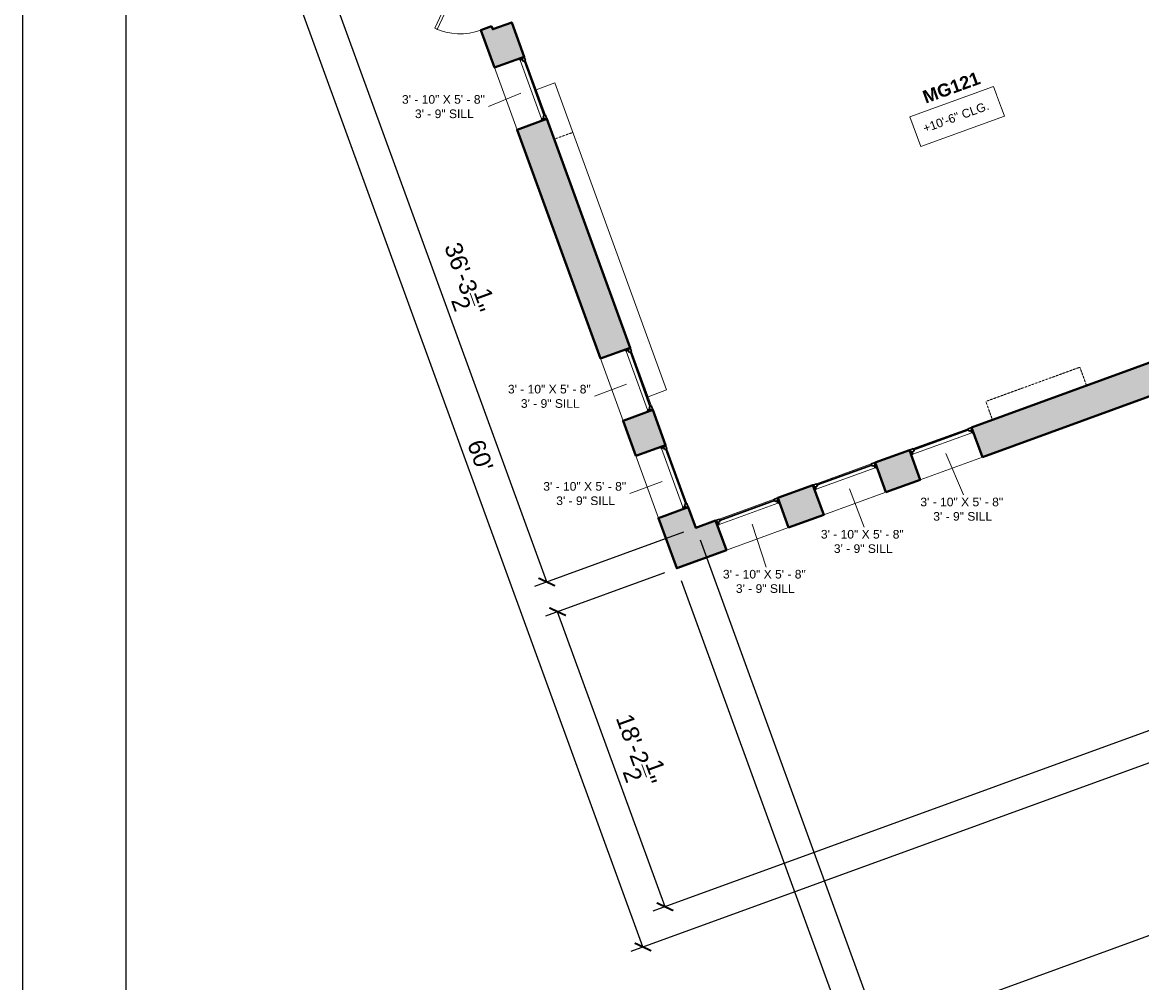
# Model space of a CAD drawing. Header units: inches. Extents: x -2078 to 109126, y -964 to 6385.
# Tile 80 of 137: x 12278 to 13056, y 3677 to 4345. Entities that reach past the tile are written whole.
import ezdxf

# ---------------------------------------------------------------- set-up
doc = ezdxf.new("R2010")
doc.units = ezdxf.units.IN
doc.header["$MEASUREMENT"] = 0
doc.linetypes.add('HIDDEN2', pattern=[0.1875, 0.125, -0.0625])
for name, color, linetype, lineweight in [('A-ANNO', 2, 'Continuous', 5), ('A-ANNO-DIMS', 1, 'Continuous', 9), ('A-CASE', 4, 'Continuous', 9), ('A-DOOR', 1, 'Continuous', 18), ('A-GLAZ', 2, 'Continuous', 30), ('A-HIDDEN', 2, 'HIDDEN2', 18), ('A-WALL', 3, 'Continuous', 40), ('A-WINDOWS', 2, 'Continuous', 18)]:
    doc.layers.add(name, color=color, linetype=linetype, lineweight=lineweight)
doc.layers.add('A-HATCH', color=9, linetype='Continuous')
doc.layers.add('A-TB', color=7, linetype='Continuous')
doc.styles.add('Arial_2', font='arial.ttf', dxfattribs={"height": 3})
doc.styles.add('Arial_B_1', font='arialbd.ttf', dxfattribs={"height": 3})
doc.styles.add('Jay Cad', font='arial.ttf', dxfattribs={"height": 0.125})
doc.dimstyles.new('Jay Cad - DIMS', dxfattribs={"dimtxt": 0.125, "dimasz": 0.09375, "dimexe": 0.09375, "dimexo": 0.09375, "dimgap": 0.046875, "dimtad": 1, "dimdec": 1, "dimzin": 0, "dimdsep": 46, "dimlunit": 4, "dimtxsty": 'Jay Cad', "dimblk": 'ARCHTICK', "dimcen": 0.09, "dimclrd": 1, "dimclre": 1, "dimclrt": 256, "dimadec": 0, "dimazin": 0, "dimtfac": 1, "dimtdec": 1, "dimtofl": 0, "dimtmove": 1, "dimatfit": 3, "dimfxl": 1, "dimtolj": 1, "dimtzin": 0, "dimarcsym": 0})

# ---------------------------------------------------------------- blocks, each defined once
blk = doc.blocks.new('JC_DOOR_SINGLE PANEL - SINGLE DOOR-1467870-Munger Science Center _ Ahmanson Lecture Hall-2nd Floor')
at = {"layer": 'A-DOOR', "lineweight": 20}
for p, q in [((-8.7, 33.7), (-10.11, 32.28)), ((-10.11, 32.28), (19.59, 2.59)), ((21, 4), (-8.7, 33.7)), ((19.59, 2.59), (21, 4))]:
    blk.add_line(p, q, dxfattribs=at)
at = {"layer": 'A-DOOR', "lineweight": 9}
blk.add_arc((21, 4), 42, 135, 180, dxfattribs=at)
blk = doc.blocks.new('JC_FIXED WINDOW - MUNTIN - FIXED WINDOW-1608751-Munger Science Center _ Ahmanson Lecture Hall-2nd Floor')
at = {"layer": 'A-GLAZ'}
for p, q in [((-23, 11), (-23, -11)), ((-20.25, 11), (-23, 11)), ((-22.5, 11), (-22.5, 9.25)), ((-22.5, 9.25), (-21.75, 9.25)), ((-20.25, 9.25), (-21.75, 9.25)), ((-21.75, 9.25), (-21.75, 7.5)), ((-20.25, 11), (-20.25, 9.25)), ((20.25, 11), (23, 11)), ((20.25, 11), (20.25, 9.25)), ((20.25, 9.25), (22.5, 9.25)), ((21.75, 9.25), (21.75, 7.5)), ((22.5, 11), (22.5, 9.25)), ((23, 11), (23, -11)), ((-23, 7.5), (-21.75, 7.5)), ((21.75, 7.5), (23, 7.5))]:
    blk.add_line(p, q, dxfattribs=at)
at = {"layer": 'A-GLAZ', "lineweight": 9}
for p, q in [((20.25, 11), (-20.25, 11)), ((21.75, 7.5), (-21.75, 7.5))]:
    blk.add_line(p, q, dxfattribs=at)
at = {"layer": 'A-GLAZ', "lineweight": 30}
blk.add_line((-20.25, 10.125), (20.25, 10.125), dxfattribs=at)
at = {"layer": 'A-WINDOWS'}
for p, q in [((23, 11), (-23, 11)), ((-23, -11), (23, -11))]:
    blk.add_line(p, q, dxfattribs=at)
blk = doc.blocks.new('JC_FIXED WINDOW - MUNTIN - FIXED WINDOW-1565084-Munger Science Center _ Ahmanson Lecture Hall-2nd Floor')
at = {"layer": 'A-GLAZ'}
for p, q in [((-23, -11), (-23, 11)), ((23, -11), (23, 11)), ((-23, -7.5), (-21.75, -7.5)), ((-21.75, -9.25), (-21.75, -7.5)), ((21.75, -7.5), (23, -7.5)), ((21.75, -9.25), (21.75, -7.5)), ((-20.25, -11), (-23, -11)), ((-22.5, -11), (-22.5, -9.25)), ((-22.5, -9.25), (-21.75, -9.25)), ((-20.25, -9.25), (-21.75, -9.25)), ((-20.25, -11), (-20.25, -9.25)), ((20.25, -9.25), (22.5, -9.25)), ((20.25, -11), (20.25, -9.25)), ((20.25, -11), (23, -11)), ((22.5, -11), (22.5, -9.25))]:
    blk.add_line(p, q, dxfattribs=at)
at = {"layer": 'A-GLAZ', "lineweight": 9}
for p, q in [((21.75, -7.5), (-21.75, -7.5)), ((20.25, -11), (-20.25, -11))]:
    blk.add_line(p, q, dxfattribs=at)
at = {"layer": 'A-GLAZ', "lineweight": 30}
blk.add_line((-20.25, -10.125), (20.25, -10.125), dxfattribs=at)
at = {"layer": 'A-WINDOWS'}
for p, q in [((-23, 11), (23, 11)), ((23, -11), (-23, -11))]:
    blk.add_line(p, q, dxfattribs=at)
blk = doc.blocks.new('_ArchTick')
at = {"color": 0, "linetype": 'ByBlock', "const_width": 0.15}
blk.add_lwpolyline([(-0.5, -0.5), (0.5, 0.5)], dxfattribs=at)
blk = doc.blocks.new('*D3324')
at = {"layer": 'A-ANNO-DIMS', "color": 1, "lineweight": -2, "transparency": 16777216}
for p, q in [((12588.82, 4399.29), (12485.23, 4361.59)), ((12642.63, 3955.43), (12493.68, 4364.67)), ((12737.77, 3990.06), (12634.18, 3952.35))]:
    blk.add_line(p, q, dxfattribs=at)
at = {"layer": 'Defpoints', "color": 0, "transparency": 16777216}
for p in [(12597.28, 4402.37), (12493.68, 4364.67), (12746.23, 3993.13)]:
    blk.add_point(p, dxfattribs=at)
at = {"layer": 'A-ANNO-DIMS', "color": 1, "lineweight": -2, "transparency": 16777216, "xscale": 9, "yscale": 9, "zscale": 9}
for p, rotation in [((12493.68, 4364.67), 110.0000000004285), ((12642.63, 3955.43), 290.0000000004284)]:
    blk.add_blockref('_ArchTick', p, dxfattribs=dict(at, rotation=rotation))
at = {"layer": 'A-ANNO-DIMS', "color": 2, "transparency": 16777216, "insert": (12585.69, 4166.43), "char_height": 12, "width": 1.4974, "attachment_point": 5, "rotation": 290, "style": 'Jay Cad'}
blk.add_mtext('\\A1;36\'-3{\\H1x;\\S1/2;}"', dxfattribs=at)
blk = doc.blocks.new('*D3325')
at = {"layer": 'A-ANNO-DIMS', "color": 1, "lineweight": -2, "transparency": 16777216}
for p, q in [((13405.14, 3977.03), (12716.43, 3726.36)), ((12724.62, 3961.86), (12641.7, 3931.68)), ((12724.89, 3729.43), (12650.16, 3934.76))]:
    blk.add_line(p, q, dxfattribs=at)
at = {"layer": 'Defpoints', "color": 0, "transparency": 16777216}
for p in [(13413.6, 3980.11), (12733.08, 3964.94), (12650.16, 3934.76)]:
    blk.add_point(p, dxfattribs=at)
at = {"layer": 'A-ANNO-DIMS', "color": 1, "lineweight": -2, "transparency": 16777216, "xscale": 9, "yscale": 9, "zscale": 9}
for p, rotation in [((12650.16, 3934.76), 110.0000000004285), ((12724.89, 3729.43), 290.0000000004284)]:
    blk.add_blockref('_ArchTick', p, dxfattribs=dict(at, rotation=rotation))
at = {"layer": 'A-ANNO-DIMS', "color": 2, "transparency": 16777216, "insert": (12705.05, 3838.47), "char_height": 12, "width": 1.4974, "attachment_point": 5, "rotation": 290, "style": 'Jay Cad'}
blk.add_mtext('\\A1;18\'-2{\\H1x;\\S1/2;}"', dxfattribs=at)
blk = doc.blocks.new('*D3326')
at = {"layer": 'A-ANNO-DIMS', "color": 1, "lineweight": -2, "transparency": 16777216}
for p, q in [((12560.28, 4413.38), (12454.81, 4374.99)), ((12709.52, 3701.49), (12463.26, 4378.07)), ((13392.59, 3950.11), (12701.06, 3698.41))]:
    blk.add_line(p, q, dxfattribs=at)
at = {"layer": 'Defpoints', "color": 0, "transparency": 16777216}
for p in [(12568.74, 4416.46), (12463.26, 4378.07), (13401.05, 3953.19)]:
    blk.add_point(p, dxfattribs=at)
at = {"layer": 'A-ANNO-DIMS', "color": 1, "lineweight": -2, "transparency": 16777216, "xscale": 9, "yscale": 9, "zscale": 9}
for p, rotation in [((12463.26, 4378.07), 110.0000000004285), ((12709.52, 3701.49), 290.0000000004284)]:
    blk.add_blockref('_ArchTick', p, dxfattribs=dict(at, rotation=rotation))
at = {"layer": 'A-ANNO-DIMS', "color": 2, "transparency": 16777216, "insert": (12596.38, 4043.42), "char_height": 12, "width": 0.9747, "attachment_point": 5, "rotation": 290, "style": 'Jay Cad'}
blk.add_mtext("\\A1;60'", dxfattribs=at)
blk = doc.blocks.new('*D3327')
at = {"layer": 'A-ANNO-DIMS', "color": 1, "lineweight": -2, "transparency": 16777216}
for p, q in [((12749.3, 3984.68), (12877.41, 3632.7)), ((13404.13, 3944.73), (13442.8, 3838.48)), ((13439.72, 3846.94), (12874.34, 3641.16))]:
    blk.add_line(p, q, dxfattribs=at)
at = {"layer": 'Defpoints', "color": 0, "transparency": 16777216}
for p in [(12746.23, 3993.13), (13401.05, 3953.19), (12874.34, 3641.16)]:
    blk.add_point(p, dxfattribs=at)
at = {"layer": 'A-ANNO-DIMS', "color": 1, "lineweight": -2, "transparency": 16777216, "xscale": 9, "yscale": 9, "zscale": 9}
for p, rotation in [((13439.72, 3846.94), 20.00000000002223), ((12874.34, 3641.16), 200.0000000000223)]:
    blk.add_blockref('_ArchTick', p, dxfattribs=dict(at, rotation=rotation))
at = {"layer": 'A-ANNO-DIMS', "color": 2, "transparency": 16777216, "insert": (13150.65, 3761.57), "char_height": 12, "width": 1.8435, "attachment_point": 5, "rotation": 20, "style": 'Jay Cad'}
blk.add_mtext('\\A1;50\'-1{\\H1x;\\S1/2;}"', dxfattribs=at)
blk = doc.blocks.new('*D3329')
at = {"layer": 'A-ANNO-DIMS', "color": 1, "lineweight": -2, "transparency": 16777216}
for p, q in [((13798.8, 4088.38), (13854.22, 3936.11)), ((12736.15, 3956.48), (12873.49, 3579.15)), ((13851.14, 3944.57), (12870.41, 3587.61))]:
    blk.add_line(p, q, dxfattribs=at)
at = {"layer": 'Defpoints', "color": 0, "transparency": 16777216}
for p in [(13795.72, 4096.84), (12733.08, 3964.94), (12870.41, 3587.61)]:
    blk.add_point(p, dxfattribs=at)
at = {"layer": 'A-ANNO-DIMS', "color": 1, "lineweight": -2, "transparency": 16777216, "xscale": 9, "yscale": 9, "zscale": 9}
for p, rotation in [((13851.14, 3944.57), 20.00000000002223), ((12870.41, 3587.61), 200.0000000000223)]:
    blk.add_blockref('_ArchTick', p, dxfattribs=dict(at, rotation=rotation))
at = {"layer": 'A-ANNO-DIMS', "color": 2, "transparency": 16777216, "insert": (13354.4, 3783.61), "char_height": 12, "width": 2.0166, "attachment_point": 5, "rotation": 20, "style": 'Jay Cad'}
blk.add_mtext('\\A1;86\'-11{\\H1x;\\S1/2;}"', dxfattribs=at)
blk = doc.blocks.new('JC_TB_48x36 - JC_TB_3624-1264225-Floor Plans')
at = {"layer": 'A-TB'}
for p, q in [((-0.0031, 24.0125), (-0.0031, -11.9875)), ((0.7469, 23.5125), (0.7469, -11.4875))]:
    blk.add_line(p, q, dxfattribs=at)

msp = doc.modelspace()

# ---------------------------------------------------------------- linework, layer by layer
at = {"layer": 'A-ANNO'}
for p, q in [((12624.476, 4295.477), (12602.178, 4286.209)), ((12698.181, 4092.974), (12675.847, 4084.614)), ((12920.307, 4044.789), (12932.611, 4016.082)), ((12722.807, 4025.316), (12700.472, 4016.956)), ((12853.119, 4020.335), (12863.423, 3993.628)), ((12785.461, 3995.709), (12795.286, 3965.831))]:
    msp.add_line(p, q, dxfattribs=at)
at = {"layer": 'A-CASE'}
for p, q in [((12648.252, 4302.687), (12635.277, 4297.964)), ((12648.252, 4302.687), (12725.96, 4089.185)), ((12713.061, 4084.253), (12725.96, 4089.185))]:
    msp.add_line(p, q, dxfattribs=at)
at = {"layer": 'A-CASE', "linetype": 'HIDDEN2'}
for p, q in [((12948.003, 4081.047), (13013.427, 4104.859)), ((13013.427, 4104.859), (13018.078, 4092.081)), ((12948.003, 4081.047), (12952.654, 4068.269))]:
    msp.add_line(p, q, dxfattribs=at)
at = {"layer": 'A-HIDDEN'}
msp.add_line((12660.781, 4268.264), (12647.806, 4263.542), dxfattribs=at)
at = {"layer": 'A-WALL'}
for points in [[(12604.299, 4342.141), (12596.782, 4339.404), (12606.273, 4313.328), (12626.946, 4320.852), (12618.225, 4344.815), (12605.069, 4340.026)], [(12679.978, 4110.824), (12700.651, 4118.349), (12642.679, 4277.627), (12622.006, 4270.102)], [(12945.682, 4042.319), (12938.158, 4062.992), (13099.007, 4121.537), (13106.532, 4100.863)], [(12704.604, 4043.166), (12725.277, 4050.691), (12716.384, 4075.123), (12695.711, 4067.598)], [(12878.494, 4017.865), (12870.97, 4038.538), (12894.932, 4047.259), (12902.456, 4026.586)], [(12810.836, 3993.239), (12803.312, 4013.912), (12827.744, 4022.805), (12835.268, 4002.132)], [(12741.01, 4007.465), (12746.226, 3993.135), (12760.086, 3998.179), (12767.611, 3977.506), (12733.077, 3964.937), (12720.337, 3999.941)]]:
    msp.add_lwpolyline(points, close=True, dxfattribs=at)

# ---------------------------------------------------------------- block references
at = {"layer": 'A-DOOR', "rotation": 110.0000000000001}
msp.add_blockref('JC_DOOR_SINGLE PANEL - SINGLE DOOR-1467870-Munger Science Center _ Ahmanson Lecture Hall-2nd Floor', (12593.358, 4360.506), dxfattribs=at)
at = {"layer": 'A-WINDOWS'}
for name, p, rotation in [('JC_FIXED WINDOW - MUNTIN - FIXED WINDOW-1608751-Munger Science Center _ Ahmanson Lecture Hall-2nd Floor', (12624.476, 4295.477), 290.0000000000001), ('JC_FIXED WINDOW - MUNTIN - FIXED WINDOW-1608751-Munger Science Center _ Ahmanson Lecture Hall-2nd Floor', (12698.181, 4092.974), 290.0000000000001), ('JC_FIXED WINDOW - MUNTIN - FIXED WINDOW-1565084-Munger Science Center _ Ahmanson Lecture Hall-2nd Floor', (12920.307, 4044.789), 200), ('JC_FIXED WINDOW - MUNTIN - FIXED WINDOW-1608751-Munger Science Center _ Ahmanson Lecture Hall-2nd Floor', (12722.807, 4025.316), 290.0000000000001), ('JC_FIXED WINDOW - MUNTIN - FIXED WINDOW-1565084-Munger Science Center _ Ahmanson Lecture Hall-2nd Floor', (12853.119, 4020.335), 200), ('JC_FIXED WINDOW - MUNTIN - FIXED WINDOW-1565084-Munger Science Center _ Ahmanson Lecture Hall-2nd Floor', (12785.461, 3995.709), 200)]:
    msp.add_blockref(name, p, dxfattribs=dict(at, rotation=rotation))

# ---------------------------------------------------------------- texts
at = {"layer": 'A-ANNO', "insert": (12903.116, 4296.694), "char_height": 9, "width": 69.084, "attachment_point": 1, "rotation": 20, "style": 'Arial_B_1'}
msp.add_mtext('MG121', dxfattribs=at)
at = {"layer": 'A-ANNO', "char_height": 6, "attachment_point": 1, "style": 'Arial_2'}
for s, insert, width in [('3\' - 10" X 5\' - 8"', (12541.932, 4294.206), 72.72), ('3\' - 9" SILL', (12550.932, 4284.206), 51.207), ('3\' - 10" X 5\' - 8"', (12615.601, 4092.611), 72.72), ('3\' - 9" SILL', (12624.601, 4082.611), 51.207), ('3\' - 10" X 5\' - 8"', (12640.227, 4024.953), 72.72), ('3\' - 9" SILL', (12649.227, 4014.953), 51.207), ('3\' - 10" X 5\' - 8"', (12902.488, 4014.082), 72.72), ('3\' - 9" SILL', (12911.488, 4004.082), 51.207), ('3\' - 10" X 5\' - 8"', (12833.3, 3991.628), 72.72), ('3\' - 9" SILL', (12842.3, 3981.628), 51.207), ('3\' - 10" X 5\' - 8"', (12765.163, 3963.831), 72.72), ('3\' - 9" SILL', (12774.163, 3953.831), 51.207)]:
    msp.add_mtext(s, dxfattribs=dict(at, insert=insert, width=width))

# ---------------------------------------------------------------- dimensions: what is measured, and where the dimension line sits
at = {"layer": 'A-ANNO-DIMS'}
for base, p1, p2, angle, picture, middle in [((12493.684, 4364.666), (12746.226, 3993.135), (12597.276, 4402.371), 290, '*D3324', (12585.689, 4166.429)), ((12870.413, 3587.609), (13795.722, 4096.838), (12733.077, 3964.937), 20, '*D3329', (13354.399, 3783.614)), ((12874.336, 3641.155), (13401.051, 3953.189), (12746.226, 3993.135), 20, '*D3327', (13150.65, 3761.574)), ((12650.158, 3934.757), (13413.602, 3980.105), (12733.077, 3964.937), 290, '*D3325', (12705.05, 3838.475))]:
    dim = msp.add_linear_dim(base=base, p1=p1, p2=p2, angle=angle, dimstyle='Jay Cad - DIMS', override={"dimclrt": 2}, dxfattribs=at)
    dim.commit()
    dim.dimension.update_dxf_attribs({"geometry": picture, "text_midpoint": middle})

# ---------------------------------------------------------------- next in the draw order: texts
at = {"layer": 'A-ANNO', "insert": (12903.587, 4273.581), "char_height": 6, "width": 60.297, "attachment_point": 1, "rotation": 20, "style": 'Arial_2', "bg_fill": 3, "box_fill_scale": 1.25, "bg_fill_color": 256, "bg_fill_true_color": 13158600, "bg_fill_transparency": 0}
msp.add_mtext('+10\'-6" CLG.', dxfattribs=at)

# ---------------------------------------------------------------- next in the draw order: hatches: boundary and pattern name
at = {"layer": 'A-HATCH'}
h = msp.add_hatch(color=256, dxfattribs=at)
h.dxf.hatch_style = 1
h.paths.add_polyline_path([(12612.076, 4407.758), (12604.21, 4429.371), (12568.736, 4416.459), (12582.417, 4378.872), (12589.934, 4381.608), (12589.079, 4383.957), (12602.235, 4388.745), (12597.276, 4402.371)])
h.paths.add_polyline_path([(12671.398, 4453.825), (12647.435, 4445.103), (12655.302, 4423.491), (12679.264, 4432.212)])
h.paths.add_polyline_path([(12738.586, 4478.279), (12714.623, 4469.558), (12722.49, 4447.945), (12746.452, 4456.666)])
h.paths.add_polyline_path([(12858.74, 4497.536), (12850.873, 4519.149), (12781.811, 4494.012), (12789.678, 4472.399)])
h.paths.add_polyline_path([(12948.95, 4530.37), (12941.084, 4551.983), (12873.426, 4527.357), (12881.293, 4505.744)])
h.paths.add_polyline_path([(13011.64, 4568.086), (13013.632, 4568.81), (13010.554, 4577.268), (12986.189, 4568.4), (12993.975, 4547.008), (13016.348, 4555.151)])
h.paths.add_polyline_path([(12618.225, 4344.815), (12605.069, 4340.026), (12604.299, 4342.141), (12596.782, 4339.404), (12606.273, 4313.328), (12626.946, 4320.852)])
h.paths.add_polyline_path([(12642.679, 4277.627), (12622.006, 4270.102), (12679.978, 4110.824), (12700.651, 4118.349)])
h.paths.add_polyline_path([(12716.384, 4075.123), (12695.711, 4067.598), (12704.604, 4043.166), (12725.277, 4050.691)])
h.paths.add_polyline_path([(12741.01, 4007.465), (12720.337, 3999.941), (12733.077, 3964.937), (12767.611, 3977.506), (12760.086, 3998.179), (12746.226, 3993.135)])
h.paths.add_polyline_path([(12827.744, 4022.805), (12803.312, 4013.912), (12810.836, 3993.239), (12835.268, 4002.132)])
h.paths.add_polyline_path([(12894.932, 4047.259), (12870.97, 4038.538), (12878.494, 4017.865), (12902.456, 4026.586)])
h.paths.add_polyline_path([(13106.532, 4100.863), (13099.007, 4121.537), (12938.158, 4062.992), (12945.682, 4042.319)])
h.paths.add_polyline_path([(13166.665, 4146.162), (13142.233, 4137.27), (13149.757, 4116.596), (13174.19, 4125.489)], flags=17)
h.paths.add_polyline_path([(13233.853, 4170.617), (13209.891, 4161.895), (13217.415, 4141.222), (13241.378, 4149.943)], flags=17)
h.paths.add_polyline_path([(13347.1, 4237.814), (13322.997, 4229.041), (13215.743, 4523.717), (13252.595, 4537.13), (13250.201, 4543.708), (13213.349, 4530.295), (13178.292, 4626.614), (13217.963, 4641.053), (13214.201, 4651.389), (13120.967, 4617.455), (13124.73, 4607.118), (13163.257, 4621.141), (13220.032, 4465.152), (13120.425, 4428.898), (13118.373, 4434.536), (13111.795, 4432.142), (13116.241, 4419.926), (13222.427, 4458.574), (13316.311, 4200.629), (13277.079, 4186.349), (13284.603, 4165.676), (13319.137, 4178.245), (13368.302, 4043.165), (13388.036, 4050.347), (13334.283, 4198.031), (13358.386, 4206.804)])
h.paths.add_polyline_path([(13075.862, 4601.038), (13050.021, 4591.633), (13053.099, 4583.175), (13056.388, 4584.372), (13099.482, 4465.971), (13106.06, 4468.365), (13068.509, 4571.535), (13084.484, 4577.35)])
h.paths.add_polyline_path([(13278.836, 4674.914), (13253.668, 4665.754), (13257.43, 4655.417), (13259.858, 4656.301), (13264.304, 4644.085), (13280.466, 4649.968), (13288.504, 4627.885), (13295.082, 4630.279)])
h.paths.add_polyline_path([(13507.518, 4629.914), (13481.853, 4700.427), (13557.499, 4727.96), (13562.287, 4714.804), (13569.804, 4717.54), (13557.949, 4750.114), (13584.36, 4759.727), (13579.131, 4774.093), (13584.481, 4788.791), (13560.167, 4797.641), (13549.467, 4773.416), (13459.727, 4740.753), (13498.546, 4634.098), (13317.655, 4568.259), (13311.499, 4585.174), (13304.921, 4582.78), (13311.077, 4565.865), (13295.306, 4560.125), (13297.7, 4553.547)])
h.paths.add_polyline_path([(13417.058, 4713.517), (13417.914, 4713.829), (13414.152, 4724.165), (13391.599, 4715.957), (13395.361, 4705.62), (13395.445, 4705.651), (13399.892, 4693.435), (13421.505, 4701.301)], flags=17)
h.paths.add_polyline_path([(13404.453, 4005.242), (13384.719, 3998.059), (13401.051, 3953.189), (13440.957, 3967.714), (13433.774, 3987.447), (13413.602, 3980.105)])
h.paths.add_polyline_path([(13500.962, 4011.902), (13478.879, 4003.864), (13486.062, 3984.131), (13508.145, 3992.168)])
h.paths.add_polyline_path([(13572.939, 4023.2), (13550.856, 4015.163), (13559.359, 3991.8, 0.0286446), (13582.87, 3995.913)])
h.paths.add_polyline_path([(13641.371, 4048.108), (13618.044, 4039.617), (13628.028, 4012.186, 0.0302447), (13649.875, 4024.745)])
h.paths.add_polyline_path([(13703.536, 4085.632), (13681.688, 4077.68), (13688.87, 4057.947), (13710.718, 4065.899)])
h.paths.add_polyline_path([(13779.39, 4141.708), (13759.657, 4134.525), (13768.806, 4109.389), (13748.641, 4102.049), (13755.824, 4082.316), (13795.722, 4096.838)])
h.paths.add_polyline_path([(13604.441, 4622.377), (13607.922, 4624), (13628.836, 4611.925), (13641.359, 4633.616), (13627.881, 4641.397), (13622.607, 4655.888), (13595.796, 4646.129), (13584.169, 4678.073), (13576.652, 4675.337), (13577.263, 4673.657), (13565.047, 4669.211), (13743.24, 4179.631), (13762.973, 4186.813)])

# ---------------------------------------------------------------- next in the draw order: linework, layer by layer
at = {"layer": 'A-ANNO', "flags": 128}
msp.add_lwpolyline([(12895.213, 4279.046), (12953.477, 4300.253), (12961.007, 4279.565), (12902.743, 4258.358)], close=True, dxfattribs=at)

# ---------------------------------------------------------------- next in the draw order: dimensions: what is measured, and where the dimension line sits
at = {"layer": 'A-ANNO-DIMS'}
dim = msp.add_linear_dim(base=(12463.265, 4378.071), p1=(13401.051, 3953.189), p2=(12568.736, 4416.459), angle=290, dimstyle='Jay Cad - DIMS', override={"dimclrt": 2}, dxfattribs=at)
dim.commit()
dim.dimension.update_dxf_attribs({"geometry": '*D3326', "text_midpoint": (12596.378, 4043.416)})

# ---------------------------------------------------------------- next in the draw order: block references
at = {"layer": 'A-TB', "xscale": 96, "yscale": 96, "zscale": 96}
msp.add_blockref('JC_TB_48x36 - JC_TB_3624-1264225-Floor Plans', (12278.18, 4079.463), dxfattribs=at)

doc.saveas('drawing.dxf')
